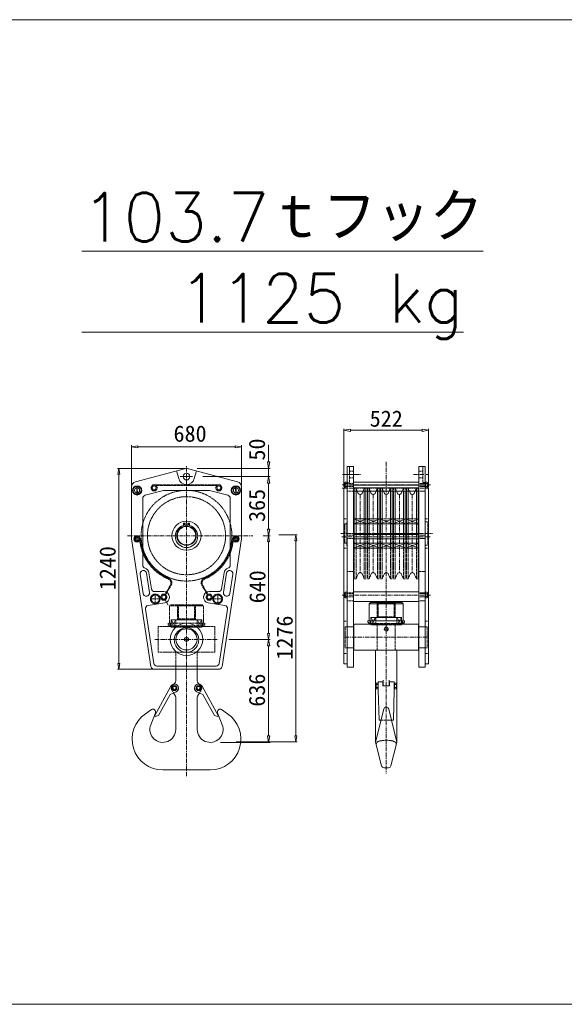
# Model space of a CAD drawing. Extents: x 0 to 59450, y 0 to 42050.
# Tile 183 of 256: x 46305 to 49666, y 3222 to 9300. Entities that reach past the tile are written whole.
import ezdxf

# ---------------------------------------------------------------- set-up
doc = ezdxf.new("R2010")
doc.units = 0
doc.header["$LTSCALE"] = 20
doc.header["$MEASUREMENT"] = 0
doc.linetypes.add('CENTER', pattern=[2, 1.25, -0.25, 0.25, -0.25])
doc.linetypes.add('HIDDEN', pattern=[0.375, 0.25, -0.125])
doc.layers.get('0').update_dxf_attribs({"linetype": 'CONTINUOUS'})
doc.styles.add('KNJYOKO', font='TXT', dxfattribs={"bigfont": 'BIGFONT'})

msp = doc.modelspace()

# ---------------------------------------------------------------- linework, layer by layer
at = {"color": 3, "linetype": 'Continuous', "lineweight": 13}
for p, q in [((58104.336, 9300.378), (42944.536, 9300.378)), ((47321.382, 6528.147), (47020.264, 6447.463)), ((47286.027, 6466.91), (47273.086, 6515.206)), ((47648.382, 6447.463), (47347.264, 6528.147)), ((47382.619, 6466.91), (47395.56, 6515.206)), ((48325.736, 6543.009), (48325.736, 5303.009)), ((48325.736, 6543.009), (48365.736, 6543.009)), ((48335.736, 6543.009), (48365.736, 6543.009)), ((48365.736, 6543.009), (48365.736, 5303.009)), ((48365.736, 6543.009), (48365.736, 6426.358)), ((48767.722, 6543.009), (48767.722, 5303.009)), ((48807.722, 6543.009), (48767.722, 6543.009)), ((48807.722, 6543.009), (48807.722, 5303.009)), ((48311.736, 6441.509), (48313.942, 6445.33)), ((48313.942, 6445.33), (48323.53, 6445.33)), ((48325.736, 6441.509), (48323.53, 6445.33)), ((48365.736, 6445.509), (48767.722, 6445.509)), ((48807.722, 6441.509), (48809.928, 6445.33)), ((48819.516, 6445.33), (48809.928, 6445.33)), ((48821.722, 6441.509), (48819.516, 6445.33)), ((46994.323, 6413.656), (46994.323, 6094.851)), ((47027.013, 6415.671), (47027.865, 6366.091)), ((47027.013, 6415.671), (47030.614, 6415.671)), ((47030.614, 6415.671), (47031.465, 6366.134)), ((47191.823, 6394.851), (47079.147, 6364.659)), ((47123.931, 6427.851), (47113.538, 6409.851)), ((47113.538, 6409.851), (47123.931, 6391.851)), ((47144.715, 6427.851), (47123.931, 6427.851)), ((47123.931, 6391.851), (47144.715, 6391.851)), ((47155.108, 6409.851), (47144.715, 6427.851)), ((47144.715, 6391.851), (47155.108, 6409.851)), ((47476.823, 6394.851), (47191.823, 6394.851)), ((47589.499, 6364.659), (47476.823, 6394.851)), ((47523.931, 6427.851), (47513.538, 6409.851)), ((47513.538, 6409.851), (47523.931, 6391.851)), ((47544.715, 6427.851), (47523.931, 6427.851)), ((47523.931, 6391.851), (47544.715, 6391.851)), ((47555.108, 6409.851), (47544.715, 6427.851)), ((47544.715, 6391.851), (47555.108, 6409.851)), ((47637.013, 6415.671), (47637.865, 6366.091)), ((47637.013, 6415.671), (47640.614, 6415.671)), ((47640.614, 6415.671), (47641.465, 6366.134)), ((47674.323, 6094.851), (47674.323, 6413.656)), ((48305.736, 6418.509), (48305.736, 6437.509)), ((48305.736, 6408.009), (48305.736, 5323.009)), ((48305.736, 6408.009), (48325.736, 6408.009)), ((48309.736, 6441.509), (48311.736, 6441.509)), ((48309.736, 6414.509), (48311.736, 6414.509)), ((48311.736, 6414.509), (48311.736, 6441.509)), ((48311.736, 6414.509), (48313.942, 6410.689)), ((48313.942, 6436.67), (48323.53, 6436.67)), ((48313.942, 6419.349), (48323.53, 6419.349)), ((48313.942, 6410.689), (48323.53, 6410.689)), ((48325.736, 6414.509), (48323.53, 6410.689)), ((48365.736, 6426.009), (48767.722, 6426.009)), ((48365.736, 6410.509), (48767.722, 6410.509)), ((48365.736, 6390.009), (48767.722, 6390.009)), ((48369.929, 6390.009), (48369.929, 6121.509)), ((48380.341, 6121.509), (48380.341, 6390.009)), ((48394.398, 6376.007), (48388.247, 6390.009)), ((48417.46, 6376.007), (48423.611, 6390.009)), ((48431.517, 6390.009), (48431.517, 6121.509)), ((48441.929, 6390.009), (48441.929, 6121.509)), ((48450.329, 6390.009), (48450.329, 6121.509)), ((48460.741, 6121.509), (48460.741, 6390.009)), ((48474.798, 6376.007), (48468.647, 6390.009)), ((48497.86, 6376.007), (48504.011, 6390.009)), ((48511.917, 6390.009), (48511.917, 6121.509)), ((48522.329, 6390.009), (48522.329, 6121.509)), ((48530.729, 6390.009), (48530.729, 6121.509)), ((48541.141, 6390.009), (48541.141, 6121.509)), ((48555.198, 6376.007), (48549.047, 6390.009)), ((48578.26, 6376.007), (48584.411, 6390.009)), ((48592.317, 6121.509), (48592.317, 6390.009)), ((48602.729, 6390.009), (48602.729, 6121.509)), ((48611.129, 6390.009), (48611.129, 6121.509)), ((48621.541, 6390.009), (48621.541, 6121.509)), ((48636.198, 6375.805), (48630.047, 6389.808)), ((48659.26, 6375.805), (48665.411, 6389.808)), ((48672.717, 6121.509), (48672.717, 6390.009)), ((48683.129, 6390.009), (48683.129, 6121.509)), ((48691.529, 6390.009), (48691.529, 6121.509)), ((48701.941, 6390.009), (48701.941, 6121.509)), ((48715.998, 6376.007), (48709.847, 6390.009)), ((48739.06, 6376.007), (48745.211, 6390.009)), ((48753.117, 6121.509), (48753.117, 6390.009)), ((48763.529, 6390.009), (48763.529, 6121.509)), ((48807.722, 6414.509), (48809.928, 6410.689)), ((48827.722, 6408.009), (48807.722, 6408.009)), ((48819.516, 6436.67), (48809.928, 6436.67)), ((48819.516, 6419.349), (48809.928, 6419.349)), ((48819.516, 6410.689), (48809.928, 6410.689)), ((48821.722, 6414.509), (48819.516, 6410.689)), ((48823.722, 6441.509), (48821.722, 6441.509)), ((48821.722, 6441.509), (48821.722, 6414.509)), ((48823.722, 6414.509), (48821.722, 6414.509)), ((48827.722, 6437.509), (48827.722, 6418.509)), ((48827.722, 6408.009), (48827.722, 5323.009)), ((47064.323, 6345.341), (47064.323, 5932.611)), ((47604.323, 5932.611), (47604.323, 6345.341)), ((48445.929, 6218.009), (48365.929, 6188.009)), ((48445.929, 6188.009), (48365.929, 6218.009)), ((48526.329, 6218.009), (48446.329, 6188.009)), ((48526.329, 6188.009), (48446.329, 6218.009)), ((48526.329, 6218.009), (48446.329, 6188.009)), ((48526.329, 6188.009), (48446.329, 6218.009)), ((48526.729, 6218.009), (48606.729, 6188.009)), ((48526.729, 6188.009), (48606.729, 6218.009)), ((48607.129, 6218.009), (48687.129, 6188.009)), ((48607.129, 6188.009), (48687.129, 6218.009)), ((48607.129, 6218.009), (48687.129, 6188.009)), ((48607.129, 6188.009), (48687.129, 6218.009)), ((48687.529, 6218.009), (48767.529, 6188.009)), ((48687.529, 6188.009), (48767.529, 6218.009)), ((47326.194, 6192.32), (47316.37, 6192.32)), ((47316.37, 6192.32), (47316.37, 6178.148)), ((47326.194, 6174.298), (47326.194, 6192.32)), ((47342.451, 6192.32), (47352.276, 6192.32)), ((47342.451, 6174.298), (47342.451, 6192.32)), ((47352.276, 6192.32), (47352.276, 6178.148)), ((48322.736, 6053.175), (48322.736, 6196.264)), ((48322.736, 6196.264), (48325.736, 6196.264)), ((48365.929, 6188.009), (48445.929, 6188.009)), ((48446.329, 6188.009), (48526.329, 6188.009)), ((48446.329, 6188.009), (48526.329, 6188.009)), ((48606.729, 6188.009), (48526.729, 6188.009)), ((48687.129, 6188.009), (48607.129, 6188.009)), ((48687.129, 6188.009), (48607.129, 6188.009)), ((48767.529, 6188.009), (48687.529, 6188.009)), ((46994.323, 6094.851), (47115.053, 5306.822)), ((47027.783, 6108.731), (47028.351, 6075.677)), ((47027.783, 6108.731), (47030.183, 6108.731)), ((47030.183, 6108.731), (47030.751, 6075.706)), ((47553.593, 5306.822), (47674.323, 6094.851)), ((47637.783, 6108.731), (47638.351, 6075.677)), ((47637.783, 6108.731), (47640.183, 6108.731)), ((47640.183, 6108.731), (47640.751, 6075.706)), ((48365.736, 6121.509), (48767.722, 6121.509)), ((48365.736, 6094.509), (48767.722, 6094.509)), ((48445.929, 6128.009), (48365.929, 6128.009)), ((48526.729, 6128.009), (48606.729, 6128.009)), ((48607.129, 6128.009), (48687.129, 6128.009)), ((48607.129, 6128.009), (48687.129, 6128.009)), ((48687.529, 6128.009), (48767.529, 6128.009)), ((48322.736, 6053.175), (48325.736, 6053.175)), ((48365.929, 6068.009), (48445.929, 6068.009)), ((48365.929, 6068.009), (48445.929, 6038.009)), ((48445.929, 6068.009), (48365.929, 6038.009)), ((48446.329, 6068.009), (48526.329, 6068.009)), ((48446.329, 6068.009), (48526.329, 6038.009)), ((48526.329, 6068.009), (48446.329, 6038.009)), ((48446.329, 6068.009), (48526.329, 6068.009)), ((48446.329, 6068.009), (48526.329, 6038.009)), ((48526.329, 6068.009), (48446.329, 6038.009)), ((48606.729, 6068.009), (48526.729, 6068.009)), ((48606.729, 6068.009), (48526.729, 6038.009)), ((48526.729, 6068.009), (48606.729, 6038.009)), ((48687.129, 6068.009), (48607.129, 6068.009)), ((48687.129, 6068.009), (48607.129, 6038.009)), ((48607.129, 6068.009), (48687.129, 6038.009)), ((48687.129, 6068.009), (48607.129, 6068.009)), ((48687.129, 6068.009), (48607.129, 6038.009)), ((48607.129, 6068.009), (48687.129, 6038.009)), ((48767.529, 6068.009), (48687.529, 6068.009)), ((48767.529, 6068.009), (48687.529, 6038.009)), ((48687.529, 6068.009), (48767.529, 6038.009)), ((47047.963, 5876.801), (47066.135, 5758.185)), ((47087.501, 5882.858), (47105.674, 5764.242)), ((47102.205, 5885.79), (47117.382, 5786.819)), ((47551.263, 5786.819), (47566.441, 5885.79)), ((47581.145, 5882.858), (47562.972, 5764.242)), ((47620.683, 5876.801), (47602.511, 5758.185)), ((47137.151, 5769.851), (47194.323, 5769.851)), ((47173.538, 5734.851), (47183.931, 5752.851)), ((47183.931, 5716.851), (47173.538, 5734.851)), ((47183.931, 5752.851), (47204.715, 5752.851)), ((47204.715, 5716.851), (47183.931, 5716.851)), ((47203.118, 5719.146), (47222.141, 5685.175)), ((47204.715, 5752.851), (47215.108, 5734.851)), ((47215.108, 5734.851), (47204.715, 5716.851)), ((47463.931, 5752.851), (47453.538, 5734.851)), ((47453.538, 5734.851), (47463.931, 5716.851)), ((47484.715, 5752.851), (47463.931, 5752.851)), ((47463.931, 5716.851), (47484.715, 5716.851)), ((47474.323, 5769.851), (47531.495, 5769.851)), ((47495.108, 5734.851), (47484.715, 5752.851)), ((47484.715, 5716.851), (47495.108, 5734.851)), ((48305.736, 5738.509), (48305.736, 5757.509)), ((48309.736, 5761.509), (48311.736, 5761.509)), ((48309.736, 5734.509), (48311.736, 5734.509)), ((48311.736, 5761.509), (48313.942, 5765.33)), ((48311.736, 5734.509), (48311.736, 5761.509)), ((48311.736, 5734.509), (48313.942, 5730.689)), ((48313.942, 5765.33), (48323.53, 5765.33)), ((48313.942, 5756.67), (48323.53, 5756.67)), ((48313.942, 5739.349), (48323.53, 5739.349)), ((48313.942, 5730.689), (48323.53, 5730.689)), ((48325.736, 5761.509), (48323.53, 5765.33)), ((48325.736, 5734.509), (48323.53, 5730.689)), ((48365.736, 5768.009), (48767.722, 5768.009)), ((48807.722, 5761.509), (48809.928, 5765.33)), ((48807.722, 5734.509), (48809.928, 5730.689)), ((48819.516, 5765.33), (48809.928, 5765.33)), ((48819.516, 5756.67), (48809.928, 5756.67)), ((48819.516, 5739.349), (48809.928, 5739.349)), ((48819.516, 5730.689), (48809.928, 5730.689)), ((48821.722, 5761.509), (48819.516, 5765.33)), ((48821.722, 5734.509), (48819.516, 5730.689)), ((48823.722, 5761.509), (48821.722, 5761.509)), ((48821.722, 5761.509), (48821.722, 5734.509)), ((48823.722, 5734.509), (48821.722, 5734.509)), ((48827.722, 5757.509), (48827.722, 5738.509)), ((47080.9, 5661.813), (47132.222, 5326.822)), ((47199.63, 5700.256), (47097.637, 5684.611)), ((47571.009, 5684.611), (47469.016, 5700.256)), ((47536.424, 5326.822), (47587.746, 5661.813)), ((48365.736, 5708.009), (48767.722, 5708.009)), ((48469.729, 5702.009), (48461.729, 5694.009)), ((48461.729, 5694.009), (48671.729, 5694.009)), ((48461.729, 5694.009), (48461.729, 5648.64)), ((48663.729, 5702.009), (48469.729, 5702.009)), ((48511.729, 5702.009), (48516.729, 5697.009)), ((48516.729, 5697.009), (48616.729, 5697.009)), ((48616.729, 5697.009), (48621.729, 5702.009)), ((48671.729, 5694.009), (48663.729, 5702.009)), ((48671.729, 5694.009), (48671.729, 5648.64)), ((48461.729, 5648.64), (48461.729, 5589.009)), ((48671.729, 5589.009), (48671.729, 5648.64)), ((47325.517, 5558.776), (47314.874, 5558.776)), ((47314.874, 5558.776), (47314.874, 5543.423)), ((47325.517, 5539.252), (47325.517, 5558.776)), ((47343.129, 5558.776), (47353.772, 5558.776)), ((47343.129, 5539.252), (47343.129, 5558.776)), ((47353.772, 5558.776), (47353.772, 5543.423)), ((48766.229, 5568.009), (48367.229, 5568.009)), ((48367.229, 5568.009), (48367.229, 5408.009)), ((48462.806, 5575.841), (48451.011, 5568.009)), ((48566.729, 5589.009), (48452.941, 5589.009)), ((48452.941, 5589.009), (48452.941, 5580.128)), ((48452.941, 5580.128), (48462.806, 5575.841)), ((48566.729, 5589.009), (48680.517, 5589.009)), ((48666.729, 5589.009), (48671.729, 5589.009)), ((48680.517, 5580.128), (48670.652, 5575.841)), ((48670.652, 5575.841), (48682.447, 5568.009)), ((48680.517, 5589.009), (48680.517, 5580.128)), ((48766.229, 5408.009), (48766.229, 5568.009)), ((48367.229, 5408.009), (48766.229, 5408.009)), ((48500.729, 4839.343), (48500.729, 5408.009)), ((48632.729, 4838.647), (48632.729, 5408.009)), ((47134.822, 5289.851), (47533.824, 5289.851)), ((47151.991, 5309.851), (47516.655, 5309.851)), ((47268.323, 5218.42), (47268.323, 5289.851)), ((47400.323, 5289.851), (47400.323, 5218.42)), ((48305.736, 5323.009), (48325.736, 5323.009)), ((48325.736, 5303.009), (48365.736, 5303.009)), ((48767.722, 5303.009), (48807.722, 5303.009)), ((48827.722, 5323.009), (48807.722, 5323.009)), ((47238.441, 5185.942), (47135.91, 5000.385)), ((47251.663, 5188.851), (47243.002, 5173.851)), ((47243.002, 5173.851), (47251.663, 5158.851)), ((47268.983, 5188.851), (47251.663, 5188.851)), ((47256.787, 5198.6), (47262.465, 5204.277)), ((47277.643, 5173.851), (47268.983, 5188.851)), ((47268.983, 5158.851), (47277.643, 5173.851)), ((47391.002, 5173.851), (47399.663, 5188.851)), ((47399.663, 5158.851), (47391.002, 5173.851)), ((47399.663, 5188.851), (47416.983, 5188.851)), ((47406.181, 5204.277), (47411.858, 5198.6)), ((47416.983, 5188.851), (47425.643, 5173.851)), ((47425.643, 5173.851), (47416.983, 5158.851)), ((47430.205, 5185.942), (47532.736, 5000.385)), ((48503.229, 5200.509), (48505.435, 5204.33)), ((48503.229, 5173.509), (48503.229, 5200.509)), ((48503.229, 5173.509), (48505.435, 5169.689)), ((48505.435, 5204.33), (48515.023, 5204.33)), ((48505.435, 5195.67), (48515.023, 5195.67)), ((48505.435, 5178.349), (48515.023, 5178.349)), ((48505.435, 5169.689), (48515.023, 5169.689)), ((48517.229, 5200.509), (48515.023, 5204.33)), ((48517.229, 5173.509), (48515.023, 5169.689)), ((48546.729, 5212.009), (48517.229, 5212.009)), ((48517.229, 5212.009), (48517.229, 5162.009)), ((48546.729, 5187.009), (48546.729, 5212.009)), ((48586.729, 5187.009), (48546.729, 5187.009)), ((48547.729, 5187.009), (48547.729, 5223.924)), ((48585.729, 5187.009), (48585.729, 5223.924)), ((48616.229, 5212.009), (48586.729, 5212.009)), ((48586.729, 5212.009), (48586.729, 5187.009)), ((48616.229, 5162.009), (48616.229, 5212.009)), ((48616.229, 5200.509), (48618.435, 5204.33)), ((48616.229, 5173.509), (48618.435, 5169.689)), ((48628.023, 5204.33), (48618.435, 5204.33)), ((48628.023, 5195.67), (48618.435, 5195.67)), ((48628.023, 5178.349), (48618.435, 5178.349)), ((48628.023, 5169.689), (48618.435, 5169.689)), ((48630.229, 5200.509), (48628.023, 5204.33)), ((48630.229, 5173.509), (48628.023, 5169.689)), ((48630.229, 5173.509), (48630.229, 5200.509)), ((47160.67, 5003.841), (47233.216, 5135.132)), ((47233.216, 5135.132), (47270.12, 5150.851)), ((47251.663, 5158.851), (47268.983, 5158.851)), ((47265.643, 5124.636), (47254.323, 5144.243)), ((47268.323, 4918.851), (47268.323, 5114.636)), ((47435.43, 5135.132), (47398.526, 5150.851)), ((47416.983, 5158.851), (47399.663, 5158.851)), ((47400.323, 5114.636), (47400.323, 4918.851)), ((47414.323, 5144.243), (47403.002, 5124.636)), ((47507.976, 5003.841), (47435.43, 5135.132)), ((48517.229, 5162.009), (48522.229, 4975.009)), ((48611.229, 4975.009), (48616.229, 5162.009)), ((47081.303, 5015.844), (47118.311, 5041.071)), ((47142.261, 5022.119), (47113.633, 4947.511)), ((47135.91, 5000.385), (47140.287, 4997.967)), ((47140.287, 4997.967), (47160.67, 5003.841)), ((47528.359, 4997.967), (47507.976, 5003.841)), ((47555.013, 4947.511), (47526.385, 5022.119)), ((47532.736, 5000.385), (47528.359, 4997.967)), ((47550.335, 5041.071), (47587.343, 5015.844)), ((48500.729, 4839.343), (48551.191, 5044.825)), ((48632.729, 4839.343), (48582.267, 5044.825)), ((48522.229, 4975.009), (48534.046, 4975.009)), ((48599.413, 4975.009), (48611.229, 4975.009)), ((48500.729, 4839.343), (48537.659, 4694.644)), ((48632.729, 4838.647), (48595.51, 4694.589)), ((48560.837, 4682.009), (48572.621, 4682.009)), ((47480.323, 4668.851), (47188.323, 4668.851)), ((42944.536, 3221.85), (58104.336, 3221.85))]:
    msp.add_line(p, q, dxfattribs=at)
at = {"color": 7, "linetype": 'Continuous', "lineweight": 13}
for p, q in [((48305.736, 6420.009), (48305.736, 6775.301)), ((48305.736, 6765.301), (48345.736, 6771.967)), ((48345.736, 6758.634), (48305.736, 6765.301)), ((48345.736, 6771.967), (48345.736, 6758.634)), ((48345.736, 6765.301), (48787.722, 6765.301)), ((48787.722, 6771.967), (48787.722, 6758.634)), ((48827.722, 6765.301), (48787.722, 6771.967)), ((48787.722, 6758.634), (48827.722, 6765.301)), ((48827.722, 6420.009), (48827.722, 6775.301)), ((46994.323, 6425.656), (46994.323, 6673.933)), ((46994.323, 6663.933), (47034.323, 6670.6)), ((47034.323, 6657.267), (46994.323, 6663.933)), ((47034.323, 6670.6), (47034.323, 6657.267)), ((47034.323, 6663.933), (47634.323, 6663.933)), ((47634.323, 6670.6), (47634.323, 6657.267)), ((47674.323, 6663.933), (47634.323, 6670.6)), ((47634.323, 6657.267), (47674.323, 6663.933)), ((47674.323, 6425.656), (47674.323, 6673.933)), ((47841.082, 6569.851), (47841.082, 6675.184)), ((47834.416, 6569.851), (47847.749, 6569.851)), ((47841.082, 6529.851), (47834.416, 6569.851)), ((47847.749, 6569.851), (47841.082, 6529.851)), ((47323.523, 6529.851), (46907.622, 6529.851)), ((46916.622, 6529.851), (46910.622, 6493.851)), ((46922.622, 6493.851), (46916.622, 6529.851)), ((47399.141, 6529.851), (47851.082, 6529.851)), ((47841.082, 6479.851), (47841.082, 6529.851)), ((46910.622, 6493.851), (46922.622, 6493.851)), ((46916.622, 6493.851), (46916.622, 5325.851)), ((47435.419, 6479.851), (47851.082, 6479.851)), ((47435.419, 6479.851), (47851.082, 6479.851)), ((47841.082, 6479.851), (47834.416, 6439.851)), ((47841.082, 6479.851), (47834.416, 6439.851)), ((47847.749, 6439.851), (47841.082, 6479.851)), ((47847.749, 6439.851), (47841.082, 6479.851)), ((47834.416, 6439.851), (47847.749, 6439.851)), ((47834.416, 6439.851), (47847.749, 6439.851)), ((47841.082, 6439.851), (47841.082, 6154.851)), ((47841.082, 6439.851), (47841.082, 6399.851)), ((47834.416, 6154.851), (47847.749, 6154.851)), ((47841.082, 6114.851), (47834.416, 6154.851)), ((47847.749, 6154.851), (47841.082, 6114.851)), ((47807.871, 6114.851), (47850.082, 6114.851)), ((47809.071, 6114.851), (47851.082, 6114.851)), ((47841.082, 6114.851), (47835.082, 6078.851)), ((47835.082, 6078.851), (47847.082, 6078.851)), ((47847.082, 6078.851), (47841.082, 6114.851)), ((47841.082, 6078.851), (47841.082, 5510.851)), ((47904.704, 6119.25), (48018.172, 6119.25)), ((48009.172, 6119.25), (48003.172, 6083.25)), ((48003.172, 6083.25), (48015.172, 6083.25)), ((48015.172, 6083.25), (48009.172, 6119.25)), ((48009.172, 6083.25), (48009.172, 4879.25)), ((47595.271, 5474.851), (47851.082, 5474.851)), ((47733.977, 5474.851), (47850.082, 5474.851)), ((47841.082, 5474.851), (47834.416, 5434.851)), ((47835.082, 5510.851), (47847.082, 5510.851)), ((47841.082, 5474.851), (47835.082, 5510.851)), ((47847.082, 5510.851), (47841.082, 5474.851)), ((47847.749, 5434.851), (47841.082, 5474.851)), ((47834.416, 5434.851), (47847.749, 5434.851)), ((47841.082, 5434.851), (47841.082, 4878.851)), ((47124.022, 5289.851), (46907.622, 5289.851)), ((46910.622, 5325.851), (46922.622, 5325.851)), ((46916.622, 5289.851), (46910.622, 5325.851)), ((46922.622, 5325.851), (46916.622, 5289.851)), ((47834.416, 4878.851), (47847.749, 4878.851)), ((47841.082, 4838.851), (47834.416, 4878.851)), ((47847.749, 4878.851), (47841.082, 4838.851)), ((48003.172, 4879.25), (48015.172, 4879.25)), ((48009.172, 4843.25), (48003.172, 4879.25)), ((48015.172, 4879.25), (48009.172, 4843.25)), ((47545.141, 4838.851), (47851.082, 4838.851)), ((47640.774, 4843.25), (48018.172, 4843.25))]:
    msp.add_line(p, q, dxfattribs=at)
at = {"color": 3, "linetype": 'CENTER', "lineweight": 13}
for p, q in [((48566.729, 6571.426), (48566.729, 4645.896)), ((47334.323, 4630.354), (47334.323, 6544.695)), ((47295.85, 6479.851), (47373.198, 6479.851)), ((47300.195, 6479.851), (47370.601, 6479.851)), ((48297.083, 6493.009), (48409.776, 6493.009)), ((48312.263, 6493.009), (48389.612, 6493.009)), ((48734.213, 6493.009), (48827.677, 6493.009)), ((48295.032, 6428.009), (48839.972, 6428.009)), ((48295.661, 6408.009), (48829.1, 6408.009)), ((48405.929, 6369.009), (48405.929, 5887.009)), ((48486.329, 6369.009), (48486.329, 5887.009)), ((48647.729, 6368.808), (48647.729, 5887.211)), ((48727.529, 6369.009), (48727.529, 5887.009)), ((48286.842, 6128.009), (48853.279, 6128.009)), ((48292.032, 6108.009), (48836.972, 6108.009)), ((47111.823, 5724.851), (47166.281, 5724.851)), ((47141.823, 5754.851), (47141.823, 5694.851)), ((47556.823, 5724.851), (47502.365, 5724.851)), ((47526.823, 5754.851), (47526.823, 5694.851)), ((48295.032, 5748.009), (48839.972, 5748.009)), ((48552.188, 5538.009), (48581.331, 5538.009)), ((48566.729, 5523.31), (48566.729, 5552.652)), ((47138.801, 5474.851), (47530.453, 5474.851)), ((47319.781, 5474.851), (47348.925, 5474.851)), ((47334.323, 5460.151), (47334.323, 5489.494)), ((48313.736, 5488.009), (48819.722, 5488.009))]:
    msp.add_line(p, q, dxfattribs=at)
at = {"color": 3, "linetype": 'HIDDEN', "lineweight": 13}
for p, q in [((48340.736, 6543.009), (48340.736, 6443.009)), ((48340.736, 6514.009), (48365.736, 6514.009)), ((48792.722, 6514.009), (48767.722, 6514.009)), ((48792.722, 6543.009), (48792.722, 6443.009)), ((48340.736, 6472.009), (48365.736, 6472.009)), ((48792.722, 6472.009), (48767.722, 6472.009)), ((47144.715, 6427.851), (47523.931, 6427.851)), ((47146.447, 6424.851), (47522.199, 6424.851)), ((48325.736, 6443.009), (48340.736, 6443.009)), ((48325.736, 6438.009), (48365.736, 6438.009)), ((48325.736, 6426.009), (48365.736, 6426.009)), ((48325.736, 6418.009), (48365.736, 6418.009)), ((48325.736, 6390.009), (48365.736, 6390.009)), ((48369.929, 6408.009), (48369.929, 6390.009)), ((48380.341, 6408.009), (48369.929, 6408.009)), ((48388.247, 6390.009), (48380.341, 6408.009)), ((48380.341, 6390.009), (48380.341, 6408.009)), ((48423.611, 6390.009), (48431.517, 6408.009)), ((48431.517, 6408.009), (48431.517, 6390.009)), ((48441.929, 6408.009), (48431.517, 6408.009)), ((48441.929, 6408.009), (48441.929, 6390.009)), ((48460.741, 6408.009), (48450.329, 6408.009)), ((48450.329, 6408.009), (48450.329, 6390.009)), ((48460.741, 6390.009), (48460.741, 6408.009)), ((48468.647, 6390.009), (48460.741, 6408.009)), ((48504.011, 6390.009), (48511.917, 6408.009)), ((48511.917, 6408.009), (48511.917, 6390.009)), ((48522.329, 6408.009), (48511.917, 6408.009)), ((48522.329, 6408.009), (48522.329, 6390.009)), ((48541.141, 6408.009), (48530.729, 6408.009)), ((48530.729, 6408.009), (48530.729, 6390.009)), ((48541.141, 6390.009), (48541.141, 6408.009)), ((48549.047, 6390.009), (48541.141, 6408.009)), ((48584.411, 6390.009), (48592.317, 6408.009)), ((48592.317, 6408.009), (48592.317, 6390.009)), ((48602.729, 6408.009), (48592.317, 6408.009)), ((48602.729, 6408.009), (48602.729, 6390.009)), ((48622.141, 6407.808), (48611.729, 6407.808)), ((48611.729, 6407.808), (48611.729, 6389.808)), ((48622.141, 6389.808), (48622.141, 6407.808)), ((48630.047, 6389.808), (48622.141, 6407.808)), ((48665.411, 6389.808), (48673.317, 6407.808)), ((48673.317, 6407.808), (48673.317, 6389.808)), ((48683.729, 6407.808), (48673.317, 6407.808)), ((48683.729, 6407.808), (48683.729, 6389.808)), ((48701.941, 6408.009), (48691.529, 6408.009)), ((48691.529, 6408.009), (48691.529, 6390.009)), ((48701.941, 6390.009), (48701.941, 6408.009)), ((48709.847, 6390.009), (48701.941, 6408.009)), ((48745.211, 6390.009), (48753.117, 6408.009)), ((48753.117, 6408.009), (48753.117, 6390.009)), ((48763.529, 6408.009), (48753.117, 6408.009)), ((48763.529, 6408.009), (48763.529, 6390.009)), ((48767.722, 6438.009), (48807.722, 6438.009)), ((48767.722, 6426.009), (48807.722, 6426.009)), ((48767.722, 6418.009), (48807.722, 6418.009)), ((48767.722, 6390.009), (48807.722, 6390.009)), ((48807.722, 6443.009), (48792.722, 6443.009)), ((48305.736, 6218.009), (48325.736, 6218.009)), ((48441.929, 6218.009), (48369.929, 6218.009)), ((48522.329, 6218.009), (48450.329, 6218.009)), ((48522.329, 6218.009), (48450.329, 6218.009)), ((48530.729, 6218.009), (48602.729, 6218.009)), ((48611.129, 6218.009), (48683.129, 6218.009)), ((48611.129, 6218.009), (48683.129, 6218.009)), ((48691.529, 6218.009), (48763.529, 6218.009)), ((48827.722, 6218.009), (48807.722, 6218.009)), ((48807.722, 6200.615), (48819.722, 6200.615)), ((48819.722, 6200.615), (48822.722, 6197.615)), ((48313.736, 6188.009), (48310.736, 6185.009)), ((48310.736, 6071.009), (48310.736, 6185.009)), ((48322.736, 6188.009), (48313.736, 6188.009)), ((48822.722, 6056.284), (48822.722, 6197.615)), ((48325.736, 6118.009), (48365.736, 6118.009)), ((48325.736, 6098.009), (48365.736, 6098.009)), ((48369.929, 6121.509), (48369.929, 5848.009)), ((48380.341, 5848.009), (48380.341, 6121.509)), ((48431.517, 6121.509), (48431.517, 5848.009)), ((48441.929, 6121.509), (48441.929, 5848.009)), ((48450.329, 6121.509), (48450.329, 5848.009)), ((48460.741, 5848.009), (48460.741, 6121.509)), ((48511.917, 6121.509), (48511.917, 5848.009)), ((48522.329, 6121.509), (48522.329, 5848.009)), ((48530.729, 6121.509), (48530.729, 5848.009)), ((48541.141, 6121.509), (48541.141, 5848.009)), ((48592.317, 5848.009), (48592.317, 6121.509)), ((48602.729, 6121.509), (48602.729, 5848.009)), ((48611.129, 6121.509), (48611.129, 5848.009)), ((48621.541, 6121.509), (48621.541, 5848.009)), ((48672.717, 5848.009), (48672.717, 6121.509)), ((48683.129, 6121.509), (48683.129, 5848.009)), ((48691.529, 6121.509), (48691.529, 5848.009)), ((48701.941, 6121.509), (48701.941, 5848.009)), ((48753.117, 5848.009), (48753.117, 6121.509)), ((48763.529, 6121.509), (48763.529, 5848.009)), ((48767.722, 6118.009), (48807.722, 6118.009)), ((48767.722, 6098.009), (48807.722, 6098.009)), ((48305.736, 6038.009), (48325.736, 6038.009)), ((48313.736, 6068.009), (48310.736, 6071.009)), ((48322.736, 6068.009), (48313.736, 6068.009)), ((48441.929, 6038.009), (48369.929, 6038.009)), ((48522.329, 6038.009), (48450.329, 6038.009)), ((48522.329, 6038.009), (48450.329, 6038.009)), ((48530.729, 6038.009), (48602.729, 6038.009)), ((48611.129, 6038.009), (48683.129, 6038.009)), ((48611.129, 6038.009), (48683.129, 6038.009)), ((48691.529, 6038.009), (48763.529, 6038.009)), ((48807.722, 6056.284), (48822.722, 6056.284)), ((48827.722, 6038.009), (48807.722, 6038.009)), ((48325.736, 5892.988), (48365.736, 5892.988)), ((48380.341, 5848.009), (48369.929, 5848.009)), ((48394.398, 5880.012), (48380.341, 5848.009)), ((48417.46, 5880.012), (48431.517, 5848.009)), ((48441.929, 5848.009), (48431.517, 5848.009)), ((48460.741, 5848.009), (48450.329, 5848.009)), ((48460.741, 5848.009), (48450.329, 5848.009)), ((48474.798, 5880.012), (48460.741, 5848.009)), ((48474.798, 5880.012), (48460.741, 5848.009)), ((48497.86, 5880.012), (48511.917, 5848.009)), ((48497.86, 5880.012), (48511.917, 5848.009)), ((48522.329, 5848.009), (48511.917, 5848.009)), ((48522.329, 5848.009), (48511.917, 5848.009)), ((48530.729, 5848.009), (48541.141, 5848.009)), ((48555.198, 5880.012), (48541.141, 5848.009)), ((48578.26, 5880.012), (48592.317, 5848.009)), ((48592.317, 5848.009), (48602.729, 5848.009)), ((48611.129, 5848.009), (48621.541, 5848.009)), ((48611.129, 5848.009), (48621.541, 5848.009)), ((48635.598, 5880.012), (48621.541, 5848.009)), ((48635.598, 5880.012), (48621.541, 5848.009)), ((48658.66, 5880.012), (48672.717, 5848.009)), ((48658.66, 5880.012), (48672.717, 5848.009)), ((48672.717, 5848.009), (48683.129, 5848.009)), ((48672.717, 5848.009), (48683.129, 5848.009)), ((48691.529, 5848.009), (48701.941, 5848.009)), ((48715.998, 5880.012), (48701.941, 5848.009)), ((48739.06, 5880.012), (48753.117, 5848.009)), ((48753.117, 5848.009), (48763.529, 5848.009)), ((48807.722, 5892.988), (48767.722, 5892.988)), ((47201.828, 5752.851), (47235.559, 5811.275)), ((47206.159, 5750.351), (47239.89, 5808.775)), ((47462.487, 5750.351), (47428.756, 5808.775)), ((47466.817, 5752.851), (47433.086, 5811.275)), ((48325.736, 5763.009), (48365.736, 5763.009)), ((48325.736, 5758.009), (48365.736, 5758.009)), ((48325.736, 5738.009), (48365.736, 5738.009)), ((48767.722, 5763.009), (48807.722, 5763.009)), ((48767.722, 5758.009), (48807.722, 5758.009)), ((48767.722, 5738.009), (48807.722, 5738.009)), ((47237.323, 5688.851), (47229.323, 5680.851)), ((47229.323, 5680.851), (47439.323, 5680.851)), ((47229.323, 5680.851), (47229.323, 5575.851)), ((47431.323, 5688.851), (47237.323, 5688.851)), ((47279.323, 5688.851), (47279.323, 5595.851)), ((47279.323, 5688.851), (47284.323, 5683.851)), ((47284.323, 5683.851), (47384.323, 5683.851)), ((47284.323, 5683.851), (47284.323, 5600.851)), ((47384.323, 5683.851), (47389.323, 5688.851)), ((47384.323, 5683.851), (47384.323, 5600.851)), ((47389.323, 5688.851), (47389.323, 5595.851)), ((47439.323, 5680.851), (47431.323, 5688.851)), ((47439.323, 5575.851), (47439.323, 5680.851)), ((48325.736, 5713.009), (48365.736, 5713.009)), ((48511.729, 5702.009), (48511.729, 5609.009)), ((48516.729, 5697.009), (48516.729, 5614.009)), ((48616.729, 5697.009), (48616.729, 5614.009)), ((48621.729, 5702.009), (48621.729, 5609.009)), ((48767.722, 5713.009), (48807.722, 5713.009)), ((47269.323, 5595.851), (47239.323, 5550.851)), ((47239.323, 5595.851), (47269.323, 5550.851)), ((47239.323, 5595.851), (47239.323, 5558.851)), ((47429.323, 5595.851), (47239.323, 5595.851)), ((47239.323, 5595.851), (47239.323, 5550.851)), ((47239.323, 5595.851), (47429.323, 5595.851)), ((47269.323, 5550.851), (47269.323, 5595.851)), ((47279.323, 5595.851), (47284.323, 5600.851)), ((47284.323, 5600.851), (47384.323, 5600.851)), ((47384.323, 5600.851), (47389.323, 5595.851)), ((47399.323, 5595.851), (47429.323, 5550.851)), ((47429.323, 5595.851), (47399.323, 5550.851)), ((47399.323, 5550.851), (47399.323, 5595.851)), ((47429.323, 5595.851), (47429.323, 5558.851)), ((47429.323, 5550.851), (47429.323, 5595.851)), ((48471.729, 5609.009), (48471.729, 5572.009)), ((48471.729, 5609.009), (48501.729, 5564.009)), ((48501.729, 5609.009), (48471.729, 5564.009)), ((48661.729, 5609.009), (48471.729, 5609.009)), ((48471.729, 5609.009), (48471.729, 5564.009)), ((48471.729, 5609.009), (48661.729, 5609.009)), ((48501.729, 5564.009), (48501.729, 5609.009)), ((48511.729, 5609.009), (48516.729, 5614.009)), ((48516.729, 5614.009), (48616.729, 5614.009)), ((48616.729, 5614.009), (48621.729, 5609.009)), ((48661.729, 5609.009), (48631.729, 5564.009)), ((48631.729, 5564.009), (48631.729, 5609.009)), ((48631.729, 5609.009), (48661.729, 5564.009)), ((48661.729, 5609.009), (48661.729, 5572.009)), ((48661.729, 5564.009), (48661.729, 5609.009)), ((47509.323, 5554.851), (47159.323, 5554.851)), ((47159.323, 5554.851), (47159.323, 5394.851)), ((47230.4, 5562.683), (47218.605, 5554.851)), ((47334.323, 5575.851), (47220.535, 5575.851)), ((47220.535, 5575.851), (47220.535, 5566.97)), ((47220.535, 5566.97), (47230.4, 5562.683)), ((47234.323, 5575.851), (47229.323, 5575.851)), ((47234.323, 5575.851), (47234.323, 5558.851)), ((47234.323, 5558.851), (47434.323, 5558.851)), ((47239.323, 5554.851), (47239.323, 5550.851)), ((47239.323, 5550.851), (47429.323, 5550.851)), ((47239.323, 5550.851), (47429.323, 5550.851)), ((47334.323, 5575.851), (47448.111, 5575.851)), ((47429.323, 5550.851), (47429.323, 5554.851)), ((47434.323, 5575.851), (47434.323, 5558.851)), ((47434.323, 5575.851), (47439.323, 5575.851)), ((47448.111, 5566.97), (47438.246, 5562.683)), ((47438.246, 5562.683), (47450.04, 5554.851)), ((47448.111, 5575.851), (47448.111, 5566.97)), ((47509.323, 5394.851), (47509.323, 5554.851)), ((48305.736, 5588.009), (48325.736, 5588.009)), ((48313.736, 5553.009), (48313.736, 5423.009)), ((48313.736, 5553.009), (48367.229, 5553.009)), ((48466.729, 5589.009), (48461.729, 5589.009)), ((48466.729, 5589.009), (48466.729, 5572.009)), ((48466.729, 5572.009), (48666.729, 5572.009)), ((48471.729, 5568.009), (48471.729, 5564.009)), ((48471.729, 5564.009), (48661.729, 5564.009)), ((48471.729, 5564.009), (48661.729, 5564.009)), ((48510.979, 5564.009), (48510.979, 5412.009)), ((48622.479, 5564.009), (48622.479, 5412.009)), ((48661.729, 5564.009), (48661.729, 5568.009)), ((48666.729, 5589.009), (48666.729, 5572.009)), ((48819.722, 5553.009), (48766.229, 5553.009)), ((48827.722, 5588.009), (48807.722, 5588.009)), ((48819.722, 5553.009), (48819.722, 5423.009)), ((48313.736, 5423.009), (48367.229, 5423.009)), ((48510.979, 5412.009), (48506.979, 5408.009)), ((48622.479, 5412.009), (48626.479, 5408.009)), ((48819.722, 5423.009), (48766.229, 5423.009)), ((47159.323, 5394.851), (47509.323, 5394.851)), ((47268.323, 5289.851), (47268.323, 5395.851)), ((47400.323, 5289.851), (47400.323, 5395.851)), ((48305.736, 5388.009), (48325.736, 5388.009)), ((48827.722, 5388.009), (48807.722, 5388.009)), ((47246.181, 5187.993), (47256.787, 5198.6)), ((47411.858, 5198.6), (47422.465, 5187.993)), ((47254.323, 5144.243), (47243.002, 5163.851)), ((47425.643, 5163.851), (47414.323, 5144.243)), ((48534.046, 4975.009), (48599.413, 4975.009))]:
    msp.add_line(p, q, dxfattribs=at)
at = {"color": 7, "linetype": 'CENTER', "lineweight": 13}
msp.add_line((46970.391, 6114.851), (47744.253, 6114.851), dxfattribs=at)
at = {"color": 3, "linetype": 'Continuous', "lineweight": 13}
for centre, radius in [((47334.323, 6479.851), 21), ((47029.323, 6394.851), 28.797), ((47029.323, 6394.851), 16), ((47134.323, 6409.851), 18), ((47134.323, 6409.851), 12), ((47534.323, 6409.851), 18), ((47534.323, 6409.851), 12), ((47639.323, 6394.851), 28.797), ((47639.323, 6394.851), 16), ((47334.323, 6114.851), 90), ((47334.323, 6114.851), 60), ((47334.323, 6114.851), 57), ((47320.873, 6185.365), 3.273), ((47347.773, 6185.365), 3.273), ((47029.323, 6094.851), 19.198), ((47029.323, 6094.851), 11), ((47639.323, 6094.851), 19.198), ((47639.323, 6094.851), 11), ((47141.823, 5724.851), 25), ((47194.323, 5734.851), 18), ((47194.323, 5734.851), 17.5), ((47194.323, 5734.851), 12), ((47474.323, 5734.851), 18), ((47474.323, 5734.851), 12), ((47526.823, 5724.851), 25), ((47334.323, 5474.851), 100), ((47334.323, 5474.851), 65), ((47319.752, 5551.241), 3.546), ((47348.894, 5551.241), 3.546), ((48566.729, 5538.009), 12.5), ((48566.729, 5538.009), 2.424), ((47334.323, 5474.851), 12.5), ((47334.323, 5474.851), 2.424), ((47260.323, 5173.851), 15), ((47260.323, 5173.851), 10), ((47408.323, 5173.851), 15), ((47408.323, 5173.851), 10)]:
    msp.add_circle(centre, radius, dxfattribs=at)
at = {"color": 3, "linetype": 'HIDDEN', "lineweight": 13}
for centre, radius in [((47334.323, 6114.851), 280), ((47334.323, 6114.851), 241), ((47141.823, 5724.851), 30), ((47526.823, 5724.851), 30)]:
    msp.add_circle(centre, radius, dxfattribs=at)
at = {"color": 3, "linetype": 'Continuous', "lineweight": 13}
for centre, radius, start, end in [((47334.323, 6479.851), 50, 75, 105), ((47029.323, 6413.656), 35, 105, 180), ((47334.323, 6479.851), 50, 195, 345), ((47639.323, 6413.656), 35, 0, 75), ((48320.066, 6441), 7.5, 144.7356103, 215.2643897), ((48317.407, 6441), 7.5, 324.7356103, 395.2643897), ((48816.051, 6441), 7.5, 144.7356103, 215.2643897), ((48813.392, 6441), 7.5, 324.7356103, 395.2643897), ((47029.323, 6394.851), 24.891, 274.7811405, 626.4870029), ((47639.323, 6394.851), 24.891, 274.7811405, 626.4870029), ((48309.736, 6437.509), 4, 90, 180), ((48309.736, 6418.509), 4, 180, 270), ((48320.066, 6415.019), 7.5, 144.7356103, 215.2643897), ((48342.665, 6428.009), 30, 163.2213451, 196.7786549), ((48294.808, 6428.009), 30, 343.2213451, 376.7786549), ((48317.407, 6415.019), 7.5, 324.7356103, 395.2643897), ((48816.051, 6415.019), 7.5, 144.7356103, 215.2643897), ((48838.65, 6428.009), 30, 163.2213451, 196.7786549), ((48790.793, 6428.009), 30, 343.2213451, 376.7786549), ((48813.392, 6415.019), 7.5, 324.7356103, 395.2643897), ((48823.722, 6437.509), 4, 0, 90), ((48823.722, 6418.509), 4, 270, 360), ((47084.323, 6345.341), 20, 105, 180), ((47584.323, 6345.341), 20, 0, 75), ((48405.929, 6382.009), 13, 207.5, 332.5), ((48486.329, 6382.009), 13, 207.5, 332.5), ((48566.729, 6382.009), 13, 207.5, 332.5), ((48647.729, 6381.808), 13, 207.5, 332.5), ((48727.529, 6382.009), 13, 207.5, 332.5), ((47334.323, 6111.017), 69.49, 104.9722863, 435.0277137), ((47029.323, 6094.851), 16.594, 274.7811405, 626.4870029), ((47639.323, 6094.851), 16.594, 274.7811405, 626.4870029), ((47067.732, 5879.829), 20, 98.7102486, 188.7102486), ((47084.323, 5932.611), 20, 180, 253.0154484), ((47067.732, 5879.829), 20, 8.7102486, 98.7102486), ((47068.549, 5880.966), 34, 8.1563158, 73.0154484), ((47600.097, 5880.966), 34, 106.9845516, 171.8436842), ((47600.914, 5879.829), 20, 81.2897514, 171.2897514), ((47584.323, 5932.611), 20, 286.9845516, 360), ((47600.914, 5879.829), 20, 351.2897514, 441.2897514), ((47137.151, 5789.851), 20, 188.7206687, 270), ((47531.495, 5789.851), 20, 270, 351.2793313), ((47085.904, 5761.213), 20, 188.7102486, 278.7102486), ((47085.904, 5761.213), 20, 278.7102486, 368.7102486), ((47194.323, 5734.851), 35, 278.7206687, 450), ((47474.323, 5734.851), 35, 90, 261.2793313), ((47582.741, 5761.213), 20, 171.2897514, 261.2897514), ((47582.741, 5761.213), 20, 261.2897514, 351.2897514), ((48309.736, 5757.509), 4, 90, 180), ((48309.736, 5738.509), 4, 180, 270), ((48320.066, 5761), 7.5, 144.7356103, 215.2643897), ((48320.066, 5735.019), 7.5, 144.7356103, 215.2643897), ((48342.665, 5748.009), 30, 163.2213451, 196.7786549), ((48317.407, 5761), 7.5, 324.7356103, 395.2643897), ((48294.808, 5748.009), 30, 343.2213451, 376.7786549), ((48317.407, 5735.019), 7.5, 324.7356103, 395.2643897), ((48816.051, 5761), 7.5, 144.7356103, 215.2643897), ((48816.051, 5735.019), 7.5, 144.7356103, 215.2643897), ((48838.65, 5748.009), 30, 163.2213451, 196.7786549), ((48813.392, 5761), 7.5, 324.7356103, 395.2643897), ((48790.793, 5748.009), 30, 343.2213451, 376.7786549), ((48813.392, 5735.019), 7.5, 324.7356103, 395.2643897), ((48823.722, 5757.509), 4, 0, 90), ((48823.722, 5738.509), 4, 270, 360), ((47100.669, 5664.842), 20, 98.7206687, 188.7102486), ((47567.977, 5664.842), 20, 351.2897514, 441.2793313), ((47334.323, 5470.698), 75.281, 104.9722863, 435.0277137), ((47134.822, 5309.851), 20, 188.7102486, 270), ((47151.991, 5329.851), 20, 188.7102486, 270), ((47516.655, 5329.851), 20, 270, 351.2897514), ((47533.824, 5309.851), 20, 270, 351.2897514), ((47260.323, 5173.851), 25, 293.0711564, 511.0768189), ((47248.323, 5218.42), 20, 315, 360), ((47408.323, 5173.851), 25, 28.9231811, 246.9288436), ((47420.323, 5218.42), 20, 180, 225), ((48511.559, 5200), 7.5, 144.7356103, 215.2643897), ((48511.559, 5174.019), 7.5, 144.7356103, 215.2643897), ((48534.158, 5187.009), 30, 163.2213451, 196.7786549), ((48508.9, 5200), 7.5, 324.7356103, 395.2643897), ((48486.3, 5187.009), 30, 343.2213451, 376.7786549), ((48508.9, 5174.019), 7.5, 324.7356103, 395.2643897), ((48624.559, 5200), 7.5, 144.7356103, 215.2643897), ((48624.559, 5174.019), 7.5, 144.7356103, 215.2643897), ((48647.158, 5187.009), 30, 163.2213451, 196.7786549), ((48621.9, 5200), 7.5, 324.7356103, 395.2643897), ((48599.3, 5187.009), 30, 343.2213451, 376.7786549), ((48621.9, 5174.019), 7.5, 324.7356103, 395.2643897), ((47248.323, 5114.636), 20, 360, 390), ((47420.323, 5114.636), 20, 150, 180), ((48566.729, 5041.009), 16, 18.2521736, 166.2024967), ((47188.323, 4858.851), 190, 124.2817189, 270), ((47127.323, 5027.851), 16, 339.0075379, 484.2817189), ((47480.323, 4858.851), 190, 270, 415.7182811), ((47541.323, 5027.851), 16, 55.7182811, 200.9924621), ((47188.323, 4918.851), 80, 159.0075379, 360), ((47480.323, 4918.851), 80, 180, 380.9924621), ((48553.162, 4698.601), 16, 194.3171622, 264.9769174), ((48566.645, 4852.009), 170, 264.9769174, 274.9817831), ((48580.019, 4698.591), 16, 274.9817831, 345.5137639)]:
    msp.add_arc(centre, radius, start, end, dxfattribs=at)
at = {"color": 3, "linetype": 'HIDDEN', "lineweight": 13}
for centre, radius, start, end in [((47334.323, 6114.851), 290, 185.8904048, 247.5258124), ((47334.323, 6114.851), 285, 184.0240639, 247.5258124), ((47334.323, 6114.851), 285, 292.4741876, 355.9759361), ((47334.323, 6114.851), 290, 292.4741876, 354.1095952), ((47213.909, 5823.775), 25, 330, 427.5258124), ((47213.909, 5823.775), 30, 330, 427.5258124), ((47454.737, 5823.775), 30, 112.4741876, 210), ((47454.737, 5823.775), 25, 112.4741876, 210), ((48405.929, 5874.009), 13, 27.5, 152.5), ((48486.329, 5874.009), 13, 27.5, 152.5), ((48486.329, 5874.009), 13, 27.5, 152.5), ((48566.729, 5874.009), 13, 27.5, 152.5), ((48647.129, 5874.009), 13, 27.5, 152.5), ((48647.129, 5874.009), 13, 27.5, 152.5), ((48727.529, 5874.009), 13, 27.5, 152.5), ((47260.323, 5173.851), 20, 135, 210), ((47408.323, 5173.851), 20, 330, 405), ((48524.77, 4826.021), 20, 106.2438622, 194.3171622), ((48566.729, 4682.009), 170, 73.7108598, 106.2438622), ((48608.802, 4825.988), 20, 345.5137639, 433.7108598)]:
    msp.add_arc(centre, radius, start, end, dxfattribs=at)

# ---------------------------------------------------------------- texts
at = {"color": 3, "linetype": 'Continuous', "lineweight": 13, "insert": (46688.239, 8231.204), "char_height": 300, "attachment_point": 1, "style": 'KNJYOKO'}
msp.add_mtext('{\\L103.7ｔフック}\\P{\\L\u3000 1125 kg}', dxfattribs=at)
at = {"color": 7, "linetype": 'Continuous', "lineweight": 13, "char_height": 100, "attachment_point": 5}
for s, insert in [('{522}', (48566.729, 6836.792)), ('{680}', (47356.33, 6744.223))]:
    msp.add_mtext(s, dxfattribs=dict(at, insert=insert))
at = {"color": 7, "linetype": 'Continuous', "lineweight": 13, "char_height": 100, "attachment_point": 5, "rotation": 90}
for s, insert in [('{50}', (47769.567, 6646.917)), ('{365}', (47769.567, 6301.75)), ('{1240}', (46847.856, 5914.25)), ('{640}', (47772.317, 5799.25)), ('{1276}', (47940.407, 5485.649)), ('{636}', (47769.567, 5161.25))]:
    msp.add_mtext(s, dxfattribs=dict(at, insert=insert))

doc.saveas('drawing.dxf')
